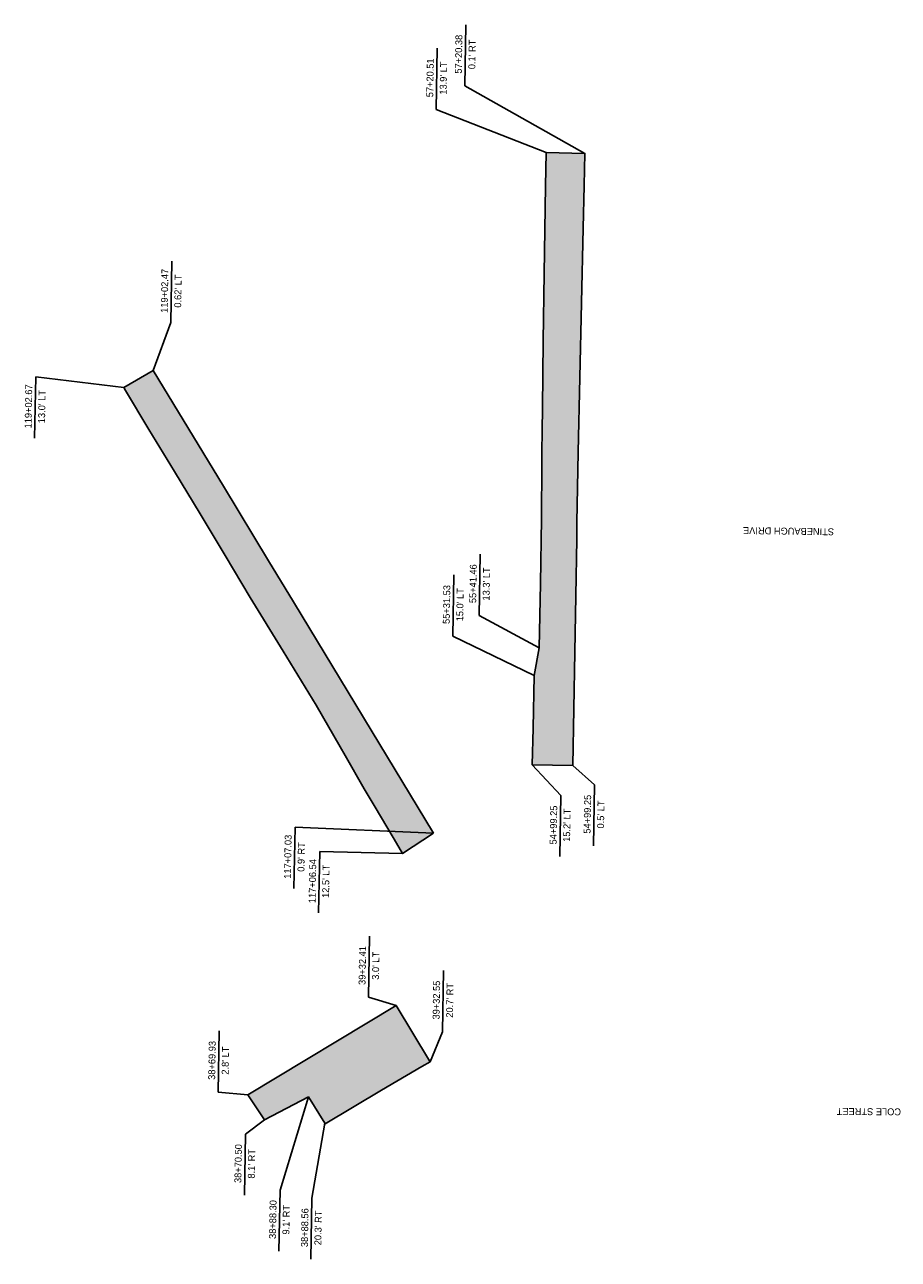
# Model space of a CAD drawing. Header units: feet. Extents: x 1495435 to 1495751, y 337062 to 337508.
import ezdxf

# ---------------------------------------------------------------- set-up
doc = ezdxf.new("R2010")
doc.units = ezdxf.units.FT
doc.header["$MEASUREMENT"] = 0
for name, color, linetype in [('PV_P_Saw_Cut_Line', 62, 'Continuous'), ('RD_P_Text', 1, 'Continuous'), ('SC_Shading_FullDepthRepair', 247, 'Continuous')]:
    doc.layers.add(name, color=color, linetype=linetype)
doc.styles.get("Standard").update_dxf_attribs({"font": 'font31.shx'})
pattern_1 = [(359.8, (0.5917, 0.048), (2.5087113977, 2.4912581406), [1.317, -1.183]), (359.8, (0.6, 2.448), (2.5087113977, 2.4912581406), [1.317, -1.183]), (89.8, (0.052, 0.5913), (-2.4912581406, 2.5087113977), [1.317, -1.183]), (89.8, (2.452, 0.583), (-2.4912581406, 2.5087113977), [1.317, -1.183]), (44.8, (1.9087, 0.0433), (0.0087266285, 2.4999847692), [0.76575, -2.769783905]), (44.8, (0.0567, 1.9083), (0.0087266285, 2.4999847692), [0.76575, -2.769783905]), (134.8, (2.4566, 1.9), (-2.4999847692, 0.0087266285), [0.76575, -2.769783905]), (134.8, (0.5917, 0.048), (-2.4999847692, 0.0087266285), [0.76575, -2.769783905]), (44.8, (2, -0.007), (0.0087266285, 2.4999847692), [0.7071067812, -2.828427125]), (44.8, (0.007, 2), (0.0087266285, 2.4999847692), [0.7071067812, -2.828427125]), (134.8, (0.007, 2), (-2.4999847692, 0.0087266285), [0.7071067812, -2.828427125]), (134.8, (0.5, -0.0017), (-2.4999847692, 0.0087266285), [0.7071067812, -2.828427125])]

msp = doc.modelspace()

# ---------------------------------------------------------------- hatches: boundary and pattern name
at = {"layer": 'SC_Shading_FullDepthRepair'}
h = msp.add_hatch(dxfattribs=at)
h.set_pattern_fill('OCTA-DOT', color=256, scale=2.5, angle=359.8)
h.set_pattern_definition(pattern_1)
h.paths.add_polyline_path([(1495632.99, 337240.87), (1495618.35, 337241.13), (1495618.63, 337254.32), (1495619.03, 337273.4), (1495620.91, 337283.3), (1495621.29, 337306.61), (1495621.67, 337329.92), (1495621.84, 337349.9), (1495621.87, 337353.91), (1495621.94, 337361.9), (1495622, 337369.88), (1495622.31, 337394.24), (1495622.63, 337418.6), (1495623.17, 337450.11), (1495623.41, 337462.33), (1495637.4, 337461.96), (1495637.13, 337450.38), (1495636.79, 337434.98), (1495636.17, 337408.01), (1495635.56, 337381.03), (1495634.95, 337354.05), (1495634.73, 337341.32), (1495634.51, 337328.58), (1495634.41, 337322.58), (1495634.05, 337302.15), (1495633.7, 337281.73), (1495633.35, 337261.3)])
h = msp.add_hatch(dxfattribs=at)
h.set_pattern_fill('OCTA-DOT', color=256, scale=2.5, angle=359.8)
h.set_pattern_definition(pattern_1)
h.paths.add_polyline_path([(1495582.72, 337216.34), (1495571.46, 337209.07), (1495568.43, 337214.17), (1495561.2, 337226.35), (1495557.61, 337232.39), (1495550.71, 337244.51), (1495548.92, 337247.53), (1495540.23, 337262.67), (1495528.31, 337282.09), (1495516.4, 337301.52), (1495507.39, 337316.67), (1495498.37, 337331.81), (1495489.09, 337347.02), (1495479.82, 337362.22), (1495471.38, 337376.3), (1495470.75, 337377.36), (1495481.44, 337383.49), (1495506.76, 337341.71), (1495523.08, 337314.77), (1495532.08, 337299.92)])
h = msp.add_hatch(dxfattribs=at)
h.set_pattern_fill('OCTA-DOT', color=256, scale=2.5, angle=359.8)
h.set_pattern_definition(pattern_1)
h.paths.add_polyline_path([(1495515.61, 337121.91), (1495521.67, 337112.87), (1495537.49, 337121.1), (1495543.42, 337111.68), (1495543.57, 337111.42), (1495563.94, 337123.52), (1495578.51, 337132.11), (1495581.43, 337133.83), (1495581.22, 337134.17), (1495569.16, 337154.1)])

# ---------------------------------------------------------------- linework, layer by layer
at = {"layer": 'PV_P_Saw_Cut_Line', "flags": 128}
for points in [[(1495632.99, 337240.87), (1495618.35, 337241.13), (1495618.63, 337254.32), (1495619.03, 337273.4), (1495620.91, 337283.3), (1495621.29, 337306.61), (1495621.67, 337329.92), (1495621.84, 337349.9), (1495621.87, 337353.91), (1495621.94, 337361.9), (1495622, 337369.88), (1495622.31, 337394.24), (1495622.63, 337418.6), (1495623.17, 337450.11), (1495623.41, 337462.33), (1495637.4, 337461.96), (1495637.13, 337450.38), (1495636.79, 337434.98), (1495636.17, 337408.01), (1495635.56, 337381.03), (1495634.95, 337354.05), (1495634.73, 337341.32), (1495634.51, 337328.58), (1495634.41, 337322.58), (1495634.05, 337302.15), (1495633.7, 337281.73), (1495633.35, 337261.3), (1495632.99, 337240.87)], [(1495582.72, 337216.34), (1495571.46, 337209.07), (1495568.43, 337214.17), (1495561.2, 337226.35), (1495557.61, 337232.39), (1495550.71, 337244.51), (1495548.92, 337247.53), (1495540.23, 337262.67), (1495528.31, 337282.09), (1495516.4, 337301.52), (1495507.39, 337316.67), (1495498.37, 337331.81), (1495489.09, 337347.02), (1495479.82, 337362.22), (1495471.38, 337376.3), (1495470.75, 337377.36), (1495481.44, 337383.49), (1495506.76, 337341.71), (1495523.08, 337314.77), (1495532.08, 337299.92), (1495582.72, 337216.34)], [(1495515.61, 337121.91), (1495521.67, 337112.87), (1495537.49, 337121.1), (1495543.42, 337111.68), (1495543.57, 337111.42), (1495563.94, 337123.52), (1495578.51, 337132.11), (1495581.43, 337133.83), (1495581.22, 337134.17), (1495569.16, 337154.1), (1495515.61, 337121.91)]]:
    msp.add_lwpolyline(points, dxfattribs=at)
at = {"layer": 'RD_P_Text', "flags": 128}
for points in [[(1495593.99, 337486.38), (1495594.37, 337508.48)], [(1495583.65, 337477.85), (1495584.04, 337499.95)], [(1495637.4, 337461.96), (1495593.99, 337486.38)], [(1495623.41, 337462.33), (1495583.65, 337477.85)], [(1495487.76, 337400.89), (1495488.14, 337422.99)], [(1495481.44, 337383.49), (1495487.76, 337400.89)], [(1495438.57, 337359.15), (1495438.95, 337381.25)], [(1495470.75, 337377.36), (1495438.95, 337381.25)], [(1495599.17, 337295.09), (1495599.56, 337317.19)], [(1495589.64, 337287.57), (1495590.02, 337309.67)], [(1495620.91, 337283.3), (1495599.17, 337295.09)], [(1495589.64, 337287.57), (1495619.03, 337273.4)], [(1495628.64, 337230.01), (1495618.35, 337241.13)], [(1495632.99, 337240.87), (1495640.9, 337233.91)], [(1495640.51, 337211.81), (1495640.9, 337233.91)], [(1495628.26, 337207.91), (1495628.64, 337230.01)], [(1495532.27, 337196.44), (1495532.66, 337218.54)], [(1495532.66, 337218.54), (1495582.72, 337216.34)], [(1495541.18, 337187.64), (1495541.57, 337209.74)], [(1495541.57, 337209.74), (1495571.46, 337209.07)], [(1495559.2, 337157.14), (1495559.58, 337179.24)], [(1495585.95, 337144.66), (1495586.33, 337166.76)], [(1495569.16, 337154.1), (1495559.2, 337157.14)], [(1495504.87, 337122.87), (1495505.26, 337144.97)], [(1495581.43, 337133.83), (1495585.95, 337144.66)], [(1495515.61, 337121.91), (1495504.87, 337122.87)], [(1495527.23, 337087.48), (1495537.49, 337121.1)], [(1495521.67, 337112.87), (1495514.73, 337107.7)], [(1495514.34, 337085.6), (1495514.73, 337107.7)], [(1495543.42, 337111.68), (1495538.77, 337084.54)], [(1495526.85, 337065.38), (1495527.23, 337087.48)], [(1495538.39, 337062.44), (1495538.77, 337084.54)]]:
    msp.add_lwpolyline(points, dxfattribs=at)

# ---------------------------------------------------------------- texts
at = {"layer": 'RD_P_Text', "char_height": 2.5, "attachment_point": 5}
for s, width, heights, insert, rotation in [('57+20.38', 28.0649, [0], (1495591.77, 337497.81), 89.0089), ("0.1' RT", 28.0649, [0], (1495596.61, 337497.73), 89.0089), ('57+20.51', 28.0649, [0], (1495581.44, 337489.28), 89.0089), ("13.9' LT", 28.0649, [0], (1495586.27, 337489.19), 89.0089), ('119+02.47', 28.0649, [0], (1495485.54, 337412.33), 89.0089), ("0.62' LT", 28.0649, [0], (1495490.37, 337412.24), 89.0089), ('119+02.67', 28.0649, [0], (1495436.35, 337370.58), 89.0089), ("13.0' LT", 28.0649, [0], (1495441.18, 337370.5), 89.0089), ('STINEBAUGH DRIVE', 64.3581, [6.67], (1495710.94, 337325.51), 179.162), ('55+41.46', 28.0649, [0], (1495596.96, 337306.52), 89.0089), ("13.3' LT", 28.0649, [0], (1495601.79, 337306.44), 89.0089), ('55+31.53', 28.0649, [0], (1495587.42, 337299), 89.0089), ("15.0' LT", 28.0649, [2.5], (1495592.25, 337298.92), 89.0089), ('54+99.25', 28.0649, [0], (1495638.29, 337223.24), 89.0089), ("0.5' LT", 28.0649, [0], (1495643.13, 337223.16), 89.0089), ('54+99.25', 28.0649, [0], (1495626.04, 337219.34), 89.0089), ("15.2' LT", 28.0649, [0], (1495630.87, 337219.26), 89.0089), ('117+07.03', 28.0649, [0], (1495530.06, 337207.87), 89.0089), ("0.9' RT", 28.0649, [0], (1495534.89, 337207.79), 89.0089), ('117+06.54', 28.0649, [0], (1495538.96, 337199.07), 89.0089), ("12.5' LT", 28.0649, [0], (1495543.8, 337198.99), 89.0089), ('39+32.41', 28.0649, [0], (1495556.98, 337168.58), 89.0089), ("3.0' LT", 28.0649, [0], (1495561.81, 337168.49), 89.0089), ('39+32.55', 28.0649, [0], (1495583.73, 337156.09), 89.0089), ("20.7' RT", 28.0649, [0], (1495588.57, 337156.01), 89.0089), ('38+69.93', 28.0649, [0], (1495502.66, 337134.3), 89.0089), ("2.8' LT", 28.0649, [0], (1495507.49, 337134.22), 89.0089), ('COLE STREET', 100.3174, [0], (1495739.98, 337115.8), 179.6281), ('38+70.50', 28.0649, [0], (1495512.12, 337097.03), 89.0089), ("8.1' RT", 28.0649, [0], (1495516.96, 337096.95), 89.0089), ('38+88.30', 28.0649, [0], (1495524.63, 337076.82), 89.0089), ("9.1' RT", 28.0649, [0], (1495529.46, 337076.73), 89.0089), ('38+88.56', 28.0649, [0], (1495536.17, 337073.87), 89.0089), ("20.3' RT", 28.0649, [0], (1495541, 337073.79), 89.0089)]:
    msp.add_mtext_dynamic_manual_height_columns(s, width=width, gutter_width=10, heights=heights, dxfattribs=dict(at, insert=insert, rotation=rotation))

doc.saveas('drawing.dxf')
